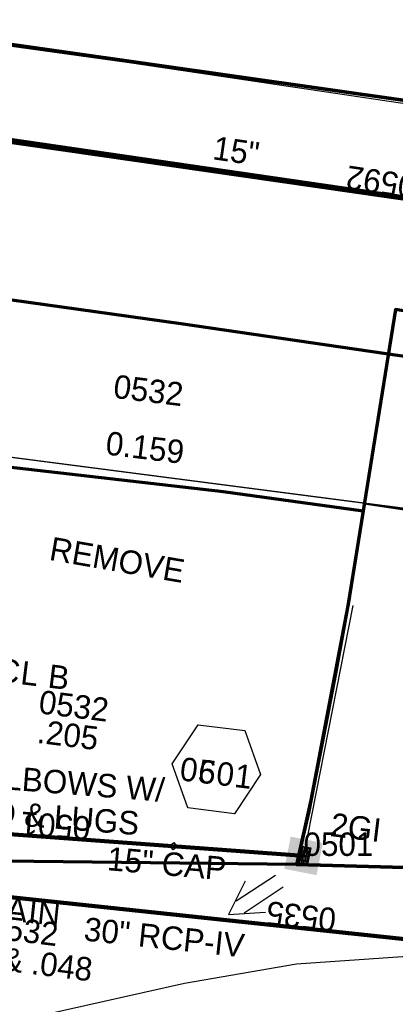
# Model space of a CAD drawing. Extents: x 1160061 to 2574774, y 200346 to 1150371.
# Tile 37 of 123: x 2483468 to 2483548, y 365699 to 365908. Entities that reach past the tile are written whole.
import ezdxf
from ezdxf.enums import TextEntityAlignment as Align

# ---------------------------------------------------------------- set-up
doc = ezdxf.new("R2010")
doc.units = 0
doc.header["$MEASUREMENT"] = 0
doc.linetypes.add('DGN Style 2', pattern=[29.296317, 17.57779, -11.718527])
doc.linetypes.add('DGN Style 7', pattern=[58.592634, 26.366685, -11.718527, 8.788895, -11.718527])
for name, color, linetype, lineweight in [('Exist Plan Preparation Drainage Arrows Symbol CELL', 5, 'Continuous', 30), ('Exist Plan Preparation Watershed Blue', 5, 'Continuous', 30), ('Prop Drainage Structure Box Number Symbol CELL', 9, 'Continuous', 30), ('Prop Drainage Structure Drop Inlet Grate 2 Wide Slots and Flat Grates 840 20 CELL', 7, 'Continuous', 30), ('Prop Drainage Structure Drop Inlet Grate 2 Wide Slots and Flat Grates 840 20 Label', 9, 'Continuous', 30), ('Prop Drainage Structure Pipe CAP 15in', 9, 'Continuous', 211), ('Prop Drainage Structure Pipe CAP 15in Label', 9, 'Continuous', 30), ('Prop Drainage Structure Pipe Elbow CELL', 9, 'Continuous', 30), ('Prop Drainage Structure Pipe Elbow Label', 9, 'Continuous', 30), ('Prop Drainage Structure Pipe RCP 15in Class III', 9, 'Continuous', 211), ('Prop Drainage Structure Pipe RCP 15in Class III Label', 9, 'Continuous', 30), ('Prop Drainage Structure Pipe Removal Label', 9, 'Continuous', 30), ('Prop Drainage Structure Plot Symbol 20 Scale CELL', 9, 'DGN Style 2', 13), ('Prop Drainage Structure Plot Symbol 50 Scale CELL', 9, 'DGN Style 2', 13), ('Prop Drainage Structure Retain Label', 9, 'Continuous', 30), ('Prop Erosion Rip Rap Pad at Outlet CELL', 9, 'Continuous', 30), ('Prop Plan Preparation Watershed Pre Construction', 131, 'Continuous', 30)]:
    doc.layers.add(name, color=color, linetype=linetype, lineweight=lineweight)
for name, color, linetype, lineweight, plot in [('Scratch_Level_5', 6, 'Continuous', 0, False), ('Scratch_Level_6', 30, 'Continuous', 0, False), ('Scratch_Level_7', 9, 'Continuous', 0, False), ('Scratch_Level_8', 171, 'Continuous', 0, False), ('Scratch_Level_9', 9, 'Continuous', 0, False)]:
    doc.layers.add(name, color=color, linetype=linetype, lineweight=lineweight, plot=plot)
doc.styles.add('Style-font001', font='font001.shx')
doc.styles.add('Style-font041', font='font041.shx')
doc.styles.add('Style-GEOMETRICFUTURA_211_M_L', font='GEOMETRICFUTURA_211_M_L.shx')

# ---------------------------------------------------------------- blocks, each defined once
blk = doc.blocks.new('PROP DRAINAGE STRUCTURE PIPE ELBOW')
at = {"layer": 'Prop Drainage Structure Pipe Elbow CELL', "flags": 128}
blk.add_lwpolyline([(-0.787498, 0), (0, 0.787498), (0.787498, 0), (0, -0.787498), (-0.787498, 0)], dxfattribs=at)
at = {"layer": 'Prop Drainage Structure Pipe Elbow CELL', "style": 'Style-font001'}
blk.add_text('ELB', height=0.359999, dxfattribs=at).set_placement((0.008701, 0.03), align=Align.MIDDLE_CENTER)
blk = doc.blocks.new('EXIST PLAN PREPARATION DRAINAGE ARROWS SYMBOL_62')
at = {"layer": 'Exist Plan Preparation Drainage Arrows Symbol CELL'}
for p, q in [((-3.867991, 1.499997), (6.131989, 1.499997)), ((-3.867991, -1.499997), (6.131989, -1.499997))]:
    blk.add_line(p, q, dxfattribs=at)
at = {"layer": 'Exist Plan Preparation Drainage Arrows Symbol CELL', "flags": 128}
blk.add_lwpolyline([(0, 3.965233), (-6.867985, 0), (0, -3.965233)], dxfattribs=at)
blk = doc.blocks.new('PROP DRAINAGE STRUCTURE DROP INLET GRATE 2 WIDE SLOTS AND FLAT GRATES 840 20_2')
at = {"layer": 'Prop Drainage Structure Drop Inlet Grate 2 Wide Slots and Flat Grates 840 20 CELL', "flags": 128}
for points in [[(-2, 1.16665), (2, 1.16665), (2, -1.16665), (-2, -1.16665), (-2, 1.16665), (-2, 1.16665)], [(-1.9375, 1.10415), (1.9375, 1.10415), (1.9375, -1.10415), (-1.9375, -1.10415), (-1.9375, 1.10415)], [(-1.9271, 1.09375), (-0.0104, 1.09375), (-0.0104, -1.09375), (-1.9271, -1.09375), (-1.9271, 1.09375)], [(-1.84377, 0.90625), (-1.01047, 0.90625), (-1.01047, 0.63545), (-1.84377, 0.63545), (-1.84377, 0.90625)], [(-1.84377, 0.52085), (-1.01047, 0.52085), (-1.01047, 0.25005), (-1.84377, 0.25005), (-1.84377, 0.52085)], [(-1.84377, 0.13545), (-1.01047, 0.13545), (-1.01047, -0.13535), (-1.84377, -0.13535), (-1.84377, 0.13545)], [(-0.92717, 0.90625), (-0.09373, 0.90625), (-0.09373, 0.63545), (-0.92717, 0.63545), (-0.92717, 0.90625)], [(-0.92717, 0.52085), (-0.09373, 0.52085), (-0.09373, 0.25005), (-0.92717, 0.25005), (-0.92717, 0.52085)], [(-0.92717, 0.13545), (-0.09373, 0.13545), (-0.09373, -0.13535), (-0.92717, -0.13535), (-0.92717, 0.13545)], [(0.0104, 1.09375), (1.9271, 1.09375), (1.9271, -1.09375), (0.0104, -1.09375), (0.0104, 1.09375)], [(0.09373, 0.90625), (0.92703, 0.90625), (0.92703, 0.63545), (0.09373, 0.63545), (0.09373, 0.90625)], [(0.09373, 0.52085), (0.92703, 0.52085), (0.92703, 0.25005), (0.09373, 0.25005), (0.09373, 0.52085)], [(0.09373, 0.13545), (0.92703, 0.13545), (0.92703, -0.13535), (0.09373, -0.13535), (0.09373, 0.13545)], [(1.01033, 0.90625), (1.84377, 0.90625), (1.84377, 0.63545), (1.01033, 0.63545), (1.01033, 0.90625)], [(1.01033, 0.52085), (1.84377, 0.52085), (1.84377, 0.25005), (1.01033, 0.25005), (1.01033, 0.52085)], [(1.01033, 0.13545), (1.84377, 0.13545), (1.84377, -0.13535), (1.01033, -0.13535), (1.01033, 0.13545)], [(-1.84377, -0.24995), (-1.01047, -0.24995), (-1.01047, -0.52075), (-1.84377, -0.52075), (-1.84377, -0.24995)], [(-1.84377, -0.63545), (-1.01047, -0.63545), (-1.01047, -0.90625), (-1.84377, -0.90625), (-1.84377, -0.63545)], [(-0.92717, -0.24995), (-0.09373, -0.24995), (-0.09373, -0.52075), (-0.92717, -0.52075), (-0.92717, -0.24995)], [(-0.92717, -0.63545), (-0.09373, -0.63545), (-0.09373, -0.90625), (-0.92717, -0.90625), (-0.92717, -0.63545)], [(0.09373, -0.24995), (0.92703, -0.24995), (0.92703, -0.52075), (0.09373, -0.52075), (0.09373, -0.24995)], [(0.09373, -0.63545), (0.92703, -0.63545), (0.92703, -0.90625), (0.09373, -0.90625), (0.09373, -0.63545)], [(1.01033, -0.24995), (1.84377, -0.24995), (1.84377, -0.52075), (1.01033, -0.52075), (1.01033, -0.24995)], [(1.01033, -0.63545), (1.84377, -0.63545), (1.84377, -0.90625), (1.01033, -0.90625), (1.01033, -0.63545)]]:
    blk.add_lwpolyline(points, dxfattribs=at)
at = {"layer": 'Prop Drainage Structure Plot Symbol 20 Scale CELL'}
blk.add_solid([(-2.00004, 2.00004), (2.00004, 2.00004), (-2.00004, -2.00004), (2.00004, -2.00004)], dxfattribs=at)
at = {"layer": 'Prop Drainage Structure Plot Symbol 50 Scale CELL', "extrusion": (0, 0, -1)}
blk.add_solid([(3.5, 3.5), (-3.5, 3.5), (3.5, -3.5), (-3.5, -3.5)], dxfattribs=at)
blk = doc.blocks.new('PROP DRAINAGE STRUCTURE BOX NUMBER SYMBOL_66')
at = {"layer": 'Scratch_Level_7', "flags": 128}
blk.add_lwpolyline([(-5.000009, 8.944294), (5.000009, 8.944294), (9.47214, 0), (5.000009, -8.944294), (-5.000009, -8.944294), (-9.47214, 0), (-5.000009, 8.944294)], dxfattribs=at)
at = {"layer": 'Scratch_Level_7', "insert": (0.180312, -0.827124), "char_height": 4.99999, "attachment_point": 5, "line_spacing_factor": 0.6, "style": 'Style-GEOMETRICFUTURA_211_M_L'}
blk.add_mtext('\\T1.051;0501', dxfattribs=at)
blk = doc.blocks.new('PROP DRAINAGE STRUCTURE BOX NUMBER SYMBOL_214')
at = {"layer": 'Prop Drainage Structure Box Number Symbol CELL', "flags": 128}
blk.add_lwpolyline([(-5.000009, 8.944294), (5.000009, 8.944294), (9.47214, 0), (5.000009, -8.944294), (-5.000009, -8.944294), (-9.47214, 0), (-5.000009, 8.944294)], dxfattribs=at)
at = {"layer": 'Prop Drainage Structure Box Number Symbol CELL', "insert": (0.180312, -0.827124), "char_height": 4.99999, "attachment_point": 5, "line_spacing_factor": 0.6, "style": 'Style-GEOMETRICFUTURA_211_M_L'}
blk.add_mtext('\\T1.051;0601', dxfattribs=at)

msp = doc.modelspace()

# ---------------------------------------------------------------- linework, layer by layer
at = {"layer": 'Exist Plan Preparation Watershed Blue', "color": 5, "linetype": 'Continuous', "lineweight": 70, "flags": 128}
for points in [[(2483722.58, 365923.08), (2483642.56, 365936.37), (2483516.43, 365955.14), (2483442.04, 365965.51), (2483381.49, 365973.56), (2483365.97, 365975.57), (2483363.26, 365965.35), (2483368.5, 365916.45), (2483439.35, 365907.02), (2483570.4, 365888.4), (2483715.34, 365866), (2483722.58, 365923.08)], [(2483422.03, 365882.26), (2483429.83, 365853.82), (2483502.49, 365843.64), (2483577.01, 365832.82), (2483662.55, 365819.72), (2483709.43, 365812.26), (2483914.16, 365778.16), (2483926.68, 365800.41), (2483929.77, 365817.35), (2483924.49, 365831.4), (2483715.34, 365866), (2483570.4, 365888.4), (2483439.35, 365907.02), (2483422.03, 365882.26)], [(2483577.94, 365841.73), (2483548.36, 365846.67), (2483538.23, 365783.82), (2483537.81, 365781.59), (2483530.29, 365742.02), (2483527.18, 365728.33), (2483563.08, 365727.32), (2483564.38, 365756.64), (2483577.94, 365841.73)], [(2483402.97, 365777.31), (2483402.45, 365819.09), (2483463.1, 365813.37), (2483511.55, 365807.82), (2483541.47, 365803.73), (2483538.25, 365783.87), (2483535.57, 365769.07), (2483532.59, 365753.87), (2483529.76, 365739.35), (2483527.18, 365728.33), (2483408.84, 365729.68), (2483402.97, 365777.31)]]:
    msp.add_lwpolyline(points, close=True, dxfattribs=at)
at = {"layer": 'Exist Plan Preparation Watershed Blue', "lineweight": 40, "flags": 128}
msp.add_lwpolyline([(2483414.97, 365855.76), (2483491.41, 365845.27), (2483576.49, 365832.9), (2483616.18, 365826.9), (2483608.97, 365795.11), (2483600.99, 365796.34), (2483541.65, 365805.2), (2483541.47, 365803.73), (2483514.25, 365807.5), (2483463.1, 365813.37), (2483417.02, 365818.06), (2483402.45, 365819.09), (2483414.97, 365855.76)], close=True, dxfattribs=at)
at = {"layer": 'Exist Plan Preparation Watershed Blue', "color": 5, "linetype": 'Continuous', "lineweight": 70, "flags": 128}
msp.add_lwpolyline([(2483563.08, 365727.32), (2483527.18, 365728.33), (2483408.84, 365729.68), (2483334.28, 365663.75), (2483348.9, 365641.77), (2483360.02, 365623.49), (2483371.76, 365603.79), (2483388.33, 365566.32), (2483403.71, 365528.63), (2483406.28, 365522.18), (2483409.47, 365514.27), (2483412.98, 365515.68), (2483420.06, 365498.62), (2483431.02, 365471.36), (2483447.98, 365429.46), (2483469.74, 365376.78), (2483480.69, 365350.92), (2483489.69, 365330.03), (2483505.64, 365294.13)], dxfattribs=at)
at = {"layer": 'Prop Drainage Structure Pipe CAP 15in'}
msp.add_line((2483528.73, 365730.14), (2483437.28, 365736.9), dxfattribs=at)
at = {"layer": 'Prop Drainage Structure Pipe RCP 15in Class III'}
msp.add_line((2483678.58, 365851.77), (2483422.9, 365888.6), dxfattribs=at)
at = {"layer": 'Prop Plan Preparation Watershed Pre Construction', "color": 200, "flags": 128}
msp.add_lwpolyline([(2482122.74, 366066.82), (2482118.36, 366011.95), (2482871.97, 365923.41), (2482842.89, 365880.62), (2483010.79, 365865.86), (2483048.19, 365861.65), (2483192.34, 365847.94), (2483296.51, 365836.9), (2483403.77, 365823.28), (2483605.26, 365797.14), (2483756.63, 365775.55), (2483838.82, 365763.53), (2483952.78, 365744.85), (2484040.14, 365724.59), (2484096.61, 365715.8), (2484109.76, 365800.29), (2483919.06, 365832.3), (2483715.34, 365866), (2483439.35, 365907.02), (2483368.5, 365916.45), (2482482.15, 366025.78), (2482293.49, 366048), (2482122.74, 366066.82)], close=True, dxfattribs=at)
for points in [[(2482642.9, 366006), (2482797.14, 365987.03), (2482823.28, 366018.85), (2482834.92, 366026.54), (2482865.73, 366037.89), (2482904.5, 366055.72), (2482927.74, 366030.14), (2482927.74, 366030.14), (2482955.03, 366031.32), (2483182.91, 365984.78), (2483216.08, 365971.52), (2483310.13, 365964.2), (2483322.03, 365922.35), (2483368.5, 365916.45), (2483570.4, 365888.4)], [(2483605.26, 365797.14), (2483456.15, 365816.45), (2483352.65, 365829.69), (2483287.02, 365837.68), (2483192.34, 365847.94), (2483048.19, 365861.65)], [(2483143.83, 365560.54), (2483238.58, 365587.96), (2483284.62, 365605.33), (2483358.74, 365612.66), (2483421.63, 365684.75), (2483503.32, 365703.03), (2483527.18, 365707.13), (2483586.91, 365711.23)]]:
    msp.add_lwpolyline(points, dxfattribs=at)
at = {"layer": 'Scratch_Level_5', "lineweight": 30}
msp.add_line((2483539.21, 365783.53), (2483528.72, 365730.1), dxfattribs=at)
at = {"layer": 'Scratch_Level_8', "lineweight": 120}
msp.add_line((2483681.96, 365851.47), (2483422.52, 365889.12), dxfattribs=at)
at = {"layer": 'Scratch_Level_9', "lineweight": 120}
msp.add_line((2483658.13, 365700.96), (2483412.57, 365726.99), dxfattribs=at)
msp.add_line((2483658.13, 365700.96), (2483412.57, 365726.99), dxfattribs=at)

# ---------------------------------------------------------------- block references
at = {"layer": 'Exist Plan Preparation Drainage Arrows Symbol CELL', "rotation": 33.566647}
msp.add_blockref('EXIST PLAN PREPARATION DRAINAGE ARROWS SYMBOL_62', (2483518.42, 365721.42), dxfattribs=at)
at = {"layer": 'Prop Drainage Structure Box Number Symbol CELL', "rotation": 353.002296}
msp.add_blockref('PROP DRAINAGE STRUCTURE BOX NUMBER SYMBOL_214', (2483510.1, 365748.63), dxfattribs=at)
at = {"layer": 'Prop Drainage Structure Pipe Elbow CELL', "color": 1, "linetype": 'DGN Style 7', "lineweight": 70, "rotation": 353.002296}
msp.add_blockref('PROP DRAINAGE STRUCTURE PIPE ELBOW', (2483500.96, 365732.21), dxfattribs=at)
at = {"layer": 'Prop Drainage Structure Plot Symbol 50 Scale CELL', "rotation": 258.897494}
msp.add_blockref('PROP DRAINAGE STRUCTURE DROP INLET GRATE 2 WIDE SLOTS AND FLAT GRATES 840 20_2', (2483528.73, 365730.14), dxfattribs=at)
at = {"layer": 'Scratch_Level_7', "rotation": 353.002296}
msp.add_blockref('PROP DRAINAGE STRUCTURE BOX NUMBER SYMBOL_66', (2483510.1, 365748.63), dxfattribs=at)

# ---------------------------------------------------------------- texts
at = {"layer": 'Prop Drainage Structure Drop Inlet Grate 2 Wide Slots and Flat Grates 840 20 Label', "style": 'Style-GEOMETRICFUTURA_211_M_L'}
msp.add_text('2GI', height=5, rotation=353.0023, dxfattribs=at).set_placement((2483539.9, 365736.22), align=Align.MIDDLE_CENTER)
at = {"layer": 'Prop Drainage Structure Pipe CAP 15in Label', "style": 'Style-GEOMETRICFUTURA_211_M_L'}
msp.add_text('15" CAP', height=5, rotation=354.998, dxfattribs=at).set_placement((2483499.53, 365728.5), align=Align.MIDDLE_CENTER)
at = {"layer": 'Prop Drainage Structure Pipe Elbow Label', "insert": (2483473.35, 365742.38), "char_height": 5, "attachment_point": 5, "rotation": 355.5099, "line_spacing_factor": 0.9, "style": 'Style-GEOMETRICFUTURA_211_M_L'}
msp.add_mtext('\\pt90;(2)- ELBOWS W/\\PROD & LUGS', dxfattribs=at)
at = {"layer": 'Prop Drainage Structure Pipe RCP 15in Class III Label', "style": 'Style-GEOMETRICFUTURA_211_M_L'}
msp.add_text('15"', height=5, rotation=351.8028, dxfattribs=at).set_placement((2483514.35, 365880.48), align=Align.MIDDLE_CENTER)
at = {"layer": 'Prop Drainage Structure Pipe Removal Label', "style": 'Style-GEOMETRICFUTURA_211_M_L'}
msp.add_text('REMOVE', height=5, rotation=350.1734, dxfattribs=at).set_placement((2483475.09, 365798.21), align=Align.TOP_LEFT)
at = {"layer": 'Prop Drainage Structure Retain Label', "insert": (2483464.42, 365721.49), "char_height": 5, "attachment_point": 2, "rotation": 353.9487, "line_spacing_factor": 0.6, "style": 'Style-GEOMETRICFUTURA_211_M_L'}
msp.add_mtext('\\T1.060;RETAIN', dxfattribs=at)
at = {"layer": 'Prop Erosion Rip Rap Pad at Outlet CELL', "insert": (2483445.47, 365768.74), "char_height": 5, "attachment_point": 5, "rotation": 353.0023, "line_spacing_factor": 0.786545, "style": 'Style-GEOMETRICFUTURA_211_M_L'}
msp.add_mtext('\\T1.055;1 TON RIPRAP CL B\\P5 SY FIL FAB', dxfattribs=at)
at = {"layer": 'Scratch_Level_6', "style": 'Style-GEOMETRICFUTURA_211_M_L'}
for p in [(2483488.54, 365832.8), (2483472.62, 365765.52)]:
    msp.add_text('0532', height=5, rotation=353.0023, dxfattribs=at).set_placement(p, align=Align.TOP_LEFT)
at = {"layer": 'Scratch_Level_6', "char_height": 5, "attachment_point": 1, "rotation": 353.0023, "style": 'Style-GEOMETRICFUTURA_211_M_L'}
for s, insert, line_spacing_factor in [('0.159', (2483486.89, 365820.72), 0.9), ('.205', (2483472.27, 365759.23), 0.9), ('TO 0532\\P.048 & .048\\P', (2483450.78, 365719.02), 0.786545)]:
    msp.add_mtext(s, dxfattribs=dict(at, insert=insert, line_spacing_factor=line_spacing_factor))
at = {"layer": 'Scratch_Level_7', "lineweight": 211, "style": 'Style-GEOMETRICFUTURA_211_M_L'}
msp.add_text('30" RCP-IV', height=5, rotation=353.9487, dxfattribs=at).set_placement((2483498.98, 365712.8), align=Align.MIDDLE_CENTER)
at = {"layer": 'Scratch_Level_8', "linetype": 'Continuous', "lineweight": 30, "style": 'Style-font041'}
for s, rotation, p in [('0592', 171.7419, (2483552.24, 365870.29)), ('0501', 175.7711, (2483483.01, 365733.52)), ('0535', 173.9487, (2483535.35, 365713.97))]:
    msp.add_text(s, height=5, rotation=rotation, dxfattribs=at).set_placement(p, align=Align.TOP_LEFT)
at = {"layer": 'Scratch_Level_8', "linetype": 'Continuous', "style": 'Style-font041'}
msp.add_text('0501', height=5, dxfattribs=at).set_placement((2483528.73, 365735.14), align=Align.TOP_LEFT)

doc.saveas('drawing.dxf')
